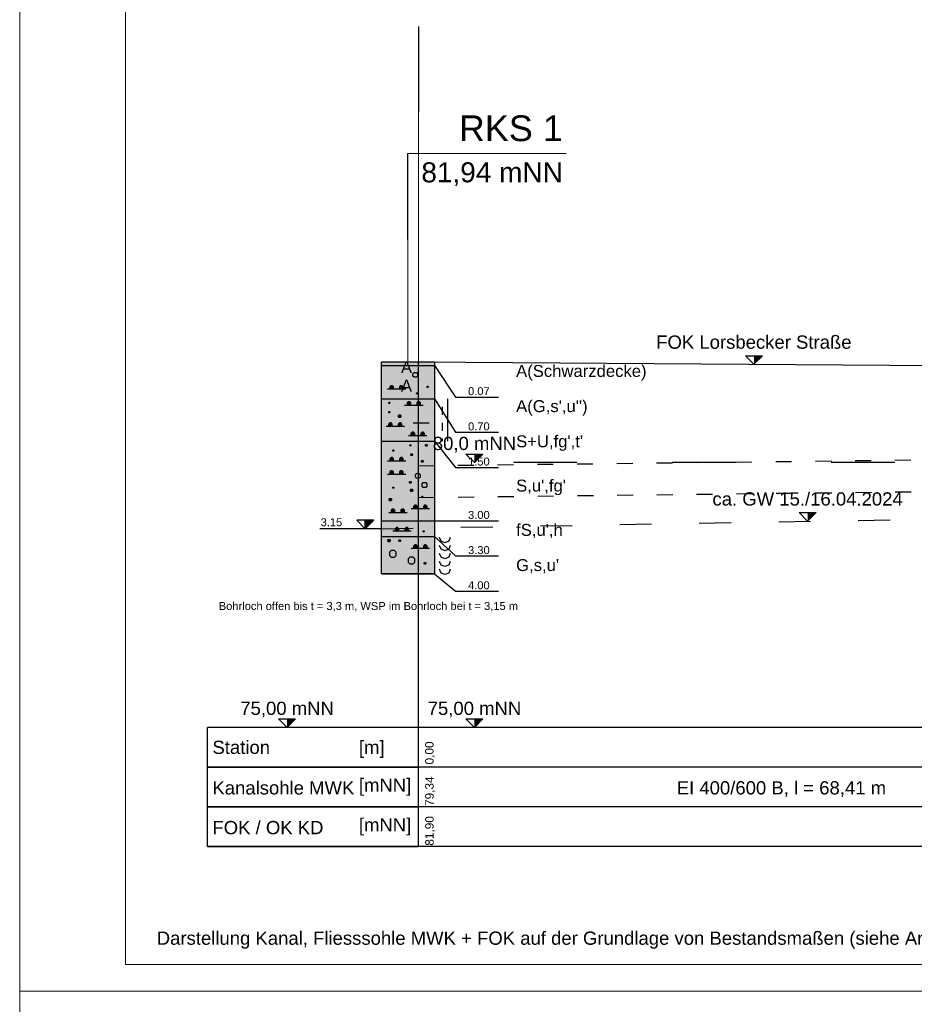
# Model space of a CAD drawing. Header units: millimetres. Extents: x 2530.5 to 2627.5, y 2295.3 to 2354.7.
# Tile 5 of 14: x 2530.5 to 2547.4, y 2324.7 to 2343.3. Entities that reach past the tile are written whole.
import ezdxf
from ezdxf.enums import TextEntityAlignment as Align

# ---------------------------------------------------------------- set-up
doc = ezdxf.new("R2010")
doc.units = ezdxf.units.MM
for name, pattern in [('ACAD_ISO03W100', [30, 12, -18]), ('ACAD_ISO04W100', [30, 24, -3, 0, -3]), ('DURCHGEZOGEN', [0]), ('JIS_02_2.0', [3, 2, -1]), ('VONLAYER', [0])]:
    doc.linetypes.add(name, pattern=pattern)
for name, color, linetype, lineweight in [('Erkundungen', 7, 'Continuous', 15), ('GEL-NDE', 7, 'Continuous', 30), ('Legende', 7, 'Continuous', 15)]:
    doc.layers.add(name, color=color, linetype=linetype, lineweight=lineweight)
for name, color, linetype in [('GGUFUELLUNG', 7, 'DURCHGEZOGEN'), ('GGULINIE', 7, 'DURCHGEZOGEN'), ('GGUTEXT', 7, 'DURCHGEZOGEN'), ('MW-KANAL-BESTAND_Längsschnitt_1', 213, 'Continuous'), ('MW-KANAL-PLANUNG_Längsschnitt_0', 6, 'JIS_02_2.0'), ('P_LS_Textblock_TXT1', 7, 'ACAD_ISO04W100'), ('rahmen', 7, 'Continuous'), ('WEISSERHINTERGRUND', 254, 'DURCHGEZOGEN')]:
    doc.layers.add(name, color=color, linetype=linetype)
doc.layers.add('Hilfe', color=4, linetype='Continuous', lineweight=9, plot=False)
doc.styles.add('ARIAL', font='arial.ttf')
doc.styles.get("Standard").update_dxf_attribs({"font": 'arial.ttf'})
doc.styles.add('Stil2', font='arial.ttf')

msp = doc.modelspace()

# ---------------------------------------------------------------- linework, layer by layer
at = {"linetype": 'VONLAYER'}
for p, q in [((2538.014, 2343.163), (2538.014, 2341.543)), ((2537.814, 2339.141), (2537.814, 2340.762))]:
    msp.add_line(p, q, dxfattribs=at)
at = {"layer": 'Erkundungen', "linetype": 'Continuous', "ltscale": 15}
msp.add_line((2540.799, 2340.762), (2537.814, 2340.762), dxfattribs=at)
at = {"layer": 'Erkundungen', "linetype": 'Continuous', "lineweight": 30, "ltscale": 15}
msp.add_line((2538.014, 2336.831), (2551.696, 2336.731), dxfattribs=at)
at = {"layer": 'GEL-NDE', "linetype": 'ACAD_ISO03W100', "ltscale": 0.05}
for p, q in [((2544.344, 2336.785), (2544.184, 2336.945)), ((2544.184, 2336.945), (2544.504, 2336.945)), ((2544.504, 2336.945), (2544.344, 2336.785))]:
    msp.add_line(p, q, dxfattribs=at)
at = {"layer": 'GEL-NDE', "color": 6, "linetype": 'ACAD_ISO03W100', "ltscale": 0.025}
for p, q in [((2538.007, 2334.871), (2551.689, 2335.031)), ((2538.014, 2334.271), (2551.696, 2334.431))]:
    msp.add_line(p, q, dxfattribs=at)
at = {"layer": 'GEL-NDE', "color": 5, "linetype": 'ACAD_ISO03W100', "ltscale": 0.05}
for p, q in [((2537.315, 2333.682), (2577.41, 2334.382)), ((2545.358, 2333.825), (2545.198, 2333.985)), ((2545.198, 2333.985), (2545.518, 2333.985)), ((2545.518, 2333.985), (2545.358, 2333.825))]:
    msp.add_line(p, q, dxfattribs=at)
at = {"layer": 'GEL-NDE', "linetype": 'ACAD_ISO03W100', "ltscale": 0.05}
msp.add_solid([(2544.344, 2336.785), (2544.344, 2336.945), (2544.504, 2336.945)], dxfattribs=at)
at = {"layer": 'GEL-NDE', "color": 5, "linetype": 'ACAD_ISO03W100', "ltscale": 0.05}
msp.add_solid([(2545.358, 2333.825), (2545.358, 2333.985), (2545.518, 2333.985)], dxfattribs=at)
at = {"layer": 'GGUFUELLUNG', "color": 53}
msp.add_solid([(2537.315, 2336.132), (2537.315, 2335.332), (2538.314, 2336.132), (2538.314, 2335.332)], dxfattribs=at)
at = {"layer": 'GGUFUELLUNG', "color": 30}
for points in [[(2537.315, 2335.332), (2537.315, 2333.832), (2538.314, 2335.332), (2538.314, 2333.832)], [(2537.315, 2333.832), (2537.315, 2333.532), (2538.314, 2333.832), (2538.314, 2333.532)]]:
    msp.add_solid(points, dxfattribs=at)
at = {"layer": 'GGUFUELLUNG', "color": 51}
msp.add_solid([(2537.315, 2333.532), (2537.315, 2332.831), (2538.314, 2333.532), (2538.314, 2332.831)], dxfattribs=at)
at = {"layer": 'GGULINIE', "linetype": 'DURCHGEZOGEN'}
for points in [[(2537.315, 2336.831), (2538.314, 2336.831)], [(2537.315, 2332.831), (2537.315, 2336.831)], [(2538.314, 2336.831), (2538.314, 2332.831)], [(2537.315, 2336.762), (2538.314, 2336.762)], [(2537.906, 2336.608), (2537.929, 2336.631)], [(2537.929, 2336.631), (2537.974, 2336.631)], [(2537.974, 2336.631), (2537.997, 2336.608)], [(2538.314, 2336.762), (2538.713, 2336.167)], [(2537.906, 2336.608), (2537.906, 2336.608)], [(2537.906, 2336.562), (2537.906, 2336.608)], [(2537.929, 2336.54), (2537.906, 2336.562)], [(2537.974, 2336.54), (2537.929, 2336.54)], [(2537.997, 2336.562), (2537.974, 2336.54)], [(2537.997, 2336.608), (2537.997, 2336.562)], [(2537.404, 2336.313), (2537.404, 2336.313)], [(2537.774, 2336.313), (2537.427, 2336.313)], [(2537.498, 2336.381), (2537.473, 2336.358)], [(2537.473, 2336.358), (2537.473, 2336.336)], [(2537.543, 2336.358), (2537.473, 2336.358)], [(2537.473, 2336.336), (2537.498, 2336.313)], [(2537.543, 2336.336), (2537.473, 2336.336)], [(2537.521, 2336.381), (2537.498, 2336.381)], [(2537.498, 2336.313), (2537.498, 2336.381)], [(2537.498, 2336.313), (2537.498, 2336.313)], [(2537.498, 2336.313), (2537.498, 2336.313)], [(2537.543, 2336.358), (2537.521, 2336.381)], [(2537.521, 2336.313), (2537.521, 2336.381)], [(2537.521, 2336.313), (2537.543, 2336.336)], [(2537.543, 2336.336), (2537.543, 2336.358)], [(2537.681, 2336.381), (2537.658, 2336.358)], [(2537.658, 2336.358), (2537.658, 2336.336)], [(2537.727, 2336.358), (2537.658, 2336.358)], [(2537.658, 2336.336), (2537.681, 2336.313)], [(2537.727, 2336.336), (2537.658, 2336.336)], [(2537.704, 2336.381), (2537.681, 2336.381)], [(2537.681, 2336.313), (2537.681, 2336.381)], [(2537.727, 2336.358), (2537.704, 2336.381)], [(2537.704, 2336.313), (2537.704, 2336.381)], [(2537.704, 2336.313), (2537.727, 2336.336)], [(2537.727, 2336.336), (2537.727, 2336.358)], [(2537.75, 2336.313), (2537.75, 2336.313)], [(2538.176, 2336.367), (2538.18, 2336.371)], [(2538.176, 2336.367), (2538.176, 2336.367)], [(2538.176, 2336.354), (2538.176, 2336.367)], [(2538.197, 2336.354), (2538.176, 2336.367)], [(2538.176, 2336.354), (2538.197, 2336.367)], [(2538.197, 2336.367), (2538.176, 2336.367)], [(2538.197, 2336.361), (2538.176, 2336.361)], [(2538.18, 2336.35), (2538.176, 2336.354)], [(2538.197, 2336.354), (2538.176, 2336.354)], [(2538.18, 2336.371), (2538.191, 2336.371)], [(2538.191, 2336.35), (2538.18, 2336.371)], [(2538.18, 2336.35), (2538.191, 2336.371)], [(2538.18, 2336.35), (2538.18, 2336.371)], [(2538.191, 2336.35), (2538.18, 2336.35)], [(2538.187, 2336.35), (2538.187, 2336.371)], [(2538.191, 2336.371), (2538.197, 2336.367)], [(2538.191, 2336.35), (2538.191, 2336.371)], [(2538.197, 2336.354), (2538.191, 2336.35)], [(2538.197, 2336.367), (2538.197, 2336.354)], [(2537.315, 2336.132), (2538.314, 2336.132)], [(2537.822, 2336.077), (2537.797, 2336.055)], [(2537.845, 2336.077), (2537.822, 2336.077)], [(2537.822, 2336.009), (2537.822, 2336.077)], [(2537.868, 2336.055), (2537.845, 2336.077)], [(2537.845, 2336.009), (2537.845, 2336.077)], [(2537.976, 2336.242), (2537.981, 2336.246)], [(2537.976, 2336.242), (2537.976, 2336.242)], [(2537.976, 2336.229), (2537.976, 2336.242)], [(2537.997, 2336.229), (2537.976, 2336.242)], [(2537.976, 2336.229), (2537.997, 2336.242)], [(2537.997, 2336.242), (2537.976, 2336.242)], [(2537.997, 2336.236), (2537.976, 2336.236)], [(2537.981, 2336.225), (2537.976, 2336.229)], [(2537.997, 2336.229), (2537.976, 2336.229)], [(2537.981, 2336.246), (2537.991, 2336.246)], [(2537.991, 2336.225), (2537.981, 2336.246)], [(2537.981, 2336.225), (2537.991, 2336.246)], [(2537.981, 2336.225), (2537.981, 2336.246)], [(2537.991, 2336.225), (2537.981, 2336.225)], [(2538.006, 2336.077), (2537.983, 2336.055)], [(2537.987, 2336.225), (2537.987, 2336.246)], [(2537.991, 2336.246), (2537.997, 2336.242)], [(2537.991, 2336.225), (2537.991, 2336.246)], [(2537.997, 2336.229), (2537.991, 2336.225)], [(2537.997, 2336.242), (2537.997, 2336.229)], [(2538.028, 2336.077), (2538.006, 2336.077)], [(2538.006, 2336.009), (2538.006, 2336.077)], [(2538.051, 2336.055), (2538.028, 2336.077)], [(2538.028, 2336.009), (2538.028, 2336.077)], [(2538.314, 2336.132), (2538.713, 2335.503)], [(2538.563, 2336.132), (2538.563, 2335.332)], [(2538.713, 2336.167), (2539.525, 2336.167)], [(2537.452, 2336.063), (2537.456, 2336.067)], [(2537.452, 2336.063), (2537.452, 2336.063)], [(2537.452, 2336.05), (2537.452, 2336.063)], [(2537.473, 2336.05), (2537.452, 2336.063)], [(2537.452, 2336.05), (2537.473, 2336.063)], [(2537.473, 2336.063), (2537.452, 2336.063)], [(2537.473, 2336.057), (2537.452, 2336.057)], [(2537.456, 2336.046), (2537.452, 2336.05)], [(2537.473, 2336.05), (2537.452, 2336.05)], [(2537.452, 2335.888), (2537.456, 2335.892)], [(2537.452, 2335.888), (2537.452, 2335.888)], [(2537.452, 2335.876), (2537.452, 2335.888)], [(2537.473, 2335.876), (2537.452, 2335.888)], [(2537.452, 2335.876), (2537.473, 2335.888)], [(2537.473, 2335.888), (2537.452, 2335.888)], [(2537.456, 2336.067), (2537.466, 2336.067)], [(2537.466, 2336.046), (2537.456, 2336.067)], [(2537.456, 2336.046), (2537.466, 2336.067)], [(2537.456, 2336.046), (2537.456, 2336.067)], [(2537.466, 2336.046), (2537.456, 2336.046)], [(2537.456, 2335.892), (2537.466, 2335.892)], [(2537.466, 2335.871), (2537.456, 2335.892)], [(2537.456, 2335.871), (2537.466, 2335.892)], [(2537.456, 2335.871), (2537.456, 2335.892)], [(2537.462, 2336.046), (2537.462, 2336.067)], [(2537.462, 2335.871), (2537.462, 2335.892)], [(2537.466, 2336.067), (2537.473, 2336.063)], [(2537.466, 2336.046), (2537.466, 2336.067)], [(2537.473, 2336.05), (2537.466, 2336.046)], [(2537.466, 2335.892), (2537.473, 2335.888)], [(2537.466, 2335.871), (2537.466, 2335.892)], [(2537.473, 2336.063), (2537.473, 2336.05)], [(2537.473, 2335.888), (2537.473, 2335.876)], [(2537.729, 2336.009), (2537.729, 2336.009)], [(2538.099, 2336.009), (2537.752, 2336.009)], [(2537.797, 2336.055), (2537.797, 2336.032)], [(2537.868, 2336.055), (2537.797, 2336.055)], [(2537.797, 2336.032), (2537.822, 2336.009)], [(2537.868, 2336.032), (2537.797, 2336.032)], [(2537.822, 2336.009), (2537.822, 2336.009)], [(2537.822, 2336.009), (2537.822, 2336.009)], [(2537.845, 2336.009), (2537.868, 2336.032)], [(2537.868, 2336.032), (2537.868, 2336.055)], [(2537.983, 2336.055), (2537.983, 2336.032)], [(2538.051, 2336.055), (2537.983, 2336.055)], [(2537.983, 2336.032), (2538.006, 2336.009)], [(2538.051, 2336.032), (2537.983, 2336.032)], [(2538.028, 2336.009), (2538.051, 2336.032)], [(2538.051, 2336.032), (2538.051, 2336.055)], [(2538.074, 2336.009), (2538.074, 2336.009)], [(2538.463, 2335.982), (2538.463, 2335.832)], [(2537.473, 2335.882), (2537.452, 2335.882)], [(2537.456, 2335.871), (2537.452, 2335.876)], [(2537.473, 2335.876), (2537.452, 2335.876)], [(2537.466, 2335.871), (2537.456, 2335.871)], [(2537.473, 2335.876), (2537.466, 2335.871)], [(2537.635, 2335.819), (2537.645, 2335.83)], [(2537.635, 2335.819), (2537.635, 2335.819)], [(2537.635, 2335.794), (2537.635, 2335.819)], [(2537.681, 2335.794), (2537.635, 2335.819)], [(2537.635, 2335.794), (2537.681, 2335.819)], [(2537.681, 2335.819), (2537.635, 2335.819)], [(2537.681, 2335.807), (2537.635, 2335.807)], [(2537.645, 2335.784), (2537.635, 2335.794)], [(2537.681, 2335.794), (2537.635, 2335.794)], [(2537.645, 2335.83), (2537.668, 2335.83)], [(2537.668, 2335.784), (2537.645, 2335.83)], [(2537.645, 2335.784), (2537.668, 2335.83)], [(2537.645, 2335.784), (2537.645, 2335.83)], [(2537.668, 2335.784), (2537.645, 2335.784)], [(2537.658, 2335.784), (2537.658, 2335.83)], [(2537.668, 2335.83), (2537.681, 2335.819)], [(2537.668, 2335.784), (2537.668, 2335.83)], [(2537.681, 2335.794), (2537.668, 2335.784)], [(2537.681, 2335.819), (2537.681, 2335.794)], [(2537.379, 2335.609), (2537.379, 2335.609)], [(2537.75, 2335.609), (2537.402, 2335.609)], [(2537.473, 2335.678), (2537.448, 2335.655)], [(2537.448, 2335.655), (2537.448, 2335.632)], [(2537.518, 2335.655), (2537.448, 2335.655)], [(2537.448, 2335.632), (2537.473, 2335.609)], [(2537.518, 2335.632), (2537.448, 2335.632)], [(2537.496, 2335.678), (2537.473, 2335.678)], [(2537.473, 2335.609), (2537.473, 2335.678)], [(2537.473, 2335.609), (2537.473, 2335.609)], [(2537.473, 2335.609), (2537.473, 2335.609)], [(2537.518, 2335.655), (2537.496, 2335.678)], [(2537.496, 2335.609), (2537.496, 2335.678)], [(2537.496, 2335.609), (2537.518, 2335.632)], [(2537.518, 2335.632), (2537.518, 2335.655)], [(2537.656, 2335.678), (2537.633, 2335.655)], [(2537.633, 2335.655), (2537.633, 2335.632)], [(2537.702, 2335.655), (2537.633, 2335.655)], [(2537.633, 2335.632), (2537.656, 2335.609)], [(2537.702, 2335.632), (2537.633, 2335.632)], [(2537.679, 2335.678), (2537.656, 2335.678)], [(2537.656, 2335.609), (2537.656, 2335.678)], [(2537.702, 2335.655), (2537.679, 2335.678)], [(2537.679, 2335.609), (2537.679, 2335.678)], [(2537.679, 2335.609), (2537.702, 2335.632)], [(2537.702, 2335.632), (2537.702, 2335.655)], [(2537.725, 2335.609), (2537.725, 2335.609)], [(2537.914, 2335.682), (2538.214, 2335.682)], [(2538.463, 2335.682), (2538.463, 2335.532)], [(2537.315, 2335.332), (2538.314, 2335.332)], [(2537.804, 2335.434), (2537.804, 2335.434)], [(2538.174, 2335.434), (2537.827, 2335.434)], [(2537.897, 2335.503), (2537.872, 2335.48)], [(2537.872, 2335.48), (2537.872, 2335.457)], [(2537.943, 2335.48), (2537.872, 2335.48)], [(2537.872, 2335.457), (2537.897, 2335.434)], [(2537.943, 2335.457), (2537.872, 2335.457)], [(2537.92, 2335.503), (2537.897, 2335.503)], [(2537.897, 2335.434), (2537.897, 2335.503)], [(2537.897, 2335.434), (2537.897, 2335.434)], [(2537.897, 2335.434), (2537.897, 2335.434)], [(2537.943, 2335.48), (2537.92, 2335.503)], [(2537.92, 2335.434), (2537.92, 2335.503)], [(2537.92, 2335.434), (2537.943, 2335.457)], [(2537.943, 2335.457), (2537.943, 2335.48)], [(2538.08, 2335.503), (2538.058, 2335.48)], [(2538.058, 2335.48), (2538.058, 2335.457)], [(2538.126, 2335.48), (2538.058, 2335.48)], [(2538.058, 2335.457), (2538.08, 2335.434)], [(2538.126, 2335.457), (2538.058, 2335.457)], [(2538.103, 2335.503), (2538.08, 2335.503)], [(2538.08, 2335.434), (2538.08, 2335.503)], [(2538.126, 2335.48), (2538.103, 2335.503)], [(2538.103, 2335.434), (2538.103, 2335.503)], [(2538.103, 2335.434), (2538.126, 2335.457)], [(2538.126, 2335.457), (2538.126, 2335.48)], [(2538.149, 2335.434), (2538.149, 2335.434)], [(2538.314, 2335.332), (2538.713, 2334.839)], [(2538.463, 2335.382), (2538.463, 2335.332)], [(2538.713, 2335.503), (2539.525, 2335.503)], [(2537.527, 2335.162), (2537.531, 2335.166)], [(2537.527, 2335.162), (2537.527, 2335.162)], [(2537.527, 2335.149), (2537.527, 2335.162)], [(2537.548, 2335.149), (2537.527, 2335.162)], [(2537.527, 2335.149), (2537.548, 2335.162)], [(2537.548, 2335.162), (2537.527, 2335.162)], [(2537.548, 2335.155), (2537.527, 2335.155)], [(2537.531, 2335.145), (2537.527, 2335.149)], [(2537.548, 2335.149), (2537.527, 2335.149)], [(2537.531, 2335.166), (2537.541, 2335.166)], [(2537.541, 2335.145), (2537.531, 2335.166)], [(2537.531, 2335.145), (2537.541, 2335.166)], [(2537.531, 2335.145), (2537.531, 2335.166)], [(2537.541, 2335.145), (2537.531, 2335.145)], [(2537.537, 2335.145), (2537.537, 2335.166)], [(2537.541, 2335.166), (2537.548, 2335.162)], [(2537.541, 2335.145), (2537.541, 2335.166)], [(2537.548, 2335.149), (2537.541, 2335.145)], [(2537.548, 2335.162), (2537.548, 2335.149)], [(2537.852, 2335.262), (2537.856, 2335.266)], [(2537.852, 2335.262), (2537.852, 2335.262)], [(2537.852, 2335.249), (2537.852, 2335.262)], [(2537.872, 2335.249), (2537.852, 2335.262)], [(2537.852, 2335.249), (2537.872, 2335.262)], [(2537.872, 2335.262), (2537.852, 2335.262)], [(2537.872, 2335.255), (2537.852, 2335.255)], [(2537.856, 2335.245), (2537.852, 2335.249)], [(2537.872, 2335.249), (2537.852, 2335.249)], [(2537.856, 2335.266), (2537.866, 2335.266)], [(2537.866, 2335.245), (2537.856, 2335.266)], [(2537.856, 2335.245), (2537.866, 2335.266)], [(2537.856, 2335.245), (2537.856, 2335.266)], [(2537.866, 2335.245), (2537.856, 2335.245)], [(2537.862, 2335.245), (2537.862, 2335.266)], [(2537.866, 2335.266), (2537.872, 2335.262)], [(2537.866, 2335.245), (2537.866, 2335.266)], [(2537.872, 2335.249), (2537.866, 2335.245)], [(2537.872, 2335.262), (2537.872, 2335.249)], [(2538.143, 2335.264), (2538.151, 2335.272)], [(2538.143, 2335.264), (2538.143, 2335.264)], [(2538.143, 2335.247), (2538.143, 2335.264)], [(2538.176, 2335.247), (2538.143, 2335.264)], [(2538.143, 2335.247), (2538.176, 2335.264)], [(2538.176, 2335.264), (2538.143, 2335.264)], [(2538.176, 2335.255), (2538.143, 2335.255)], [(2538.151, 2335.239), (2538.143, 2335.247)], [(2538.176, 2335.247), (2538.143, 2335.247)], [(2538.151, 2335.272), (2538.168, 2335.272)], [(2538.168, 2335.239), (2538.151, 2335.272)], [(2538.151, 2335.239), (2538.168, 2335.272)], [(2538.151, 2335.239), (2538.151, 2335.272)], [(2538.168, 2335.239), (2538.151, 2335.239)], [(2538.16, 2335.239), (2538.16, 2335.272)], [(2538.168, 2335.272), (2538.176, 2335.264)], [(2538.168, 2335.239), (2538.168, 2335.272)], [(2538.176, 2335.247), (2538.168, 2335.239)], [(2538.176, 2335.264), (2538.176, 2335.247)], [(2537.404, 2334.958), (2537.404, 2334.958)], [(2537.774, 2334.958), (2537.427, 2334.958)], [(2537.498, 2335.026), (2537.473, 2335.004)], [(2537.473, 2335.004), (2537.473, 2334.981)], [(2537.543, 2335.004), (2537.473, 2335.004)], [(2537.473, 2334.981), (2537.498, 2334.958)], [(2537.543, 2334.981), (2537.473, 2334.981)], [(2537.521, 2335.026), (2537.498, 2335.026)], [(2537.498, 2334.958), (2537.498, 2335.026)], [(2537.498, 2334.958), (2537.498, 2334.958)], [(2537.498, 2334.958), (2537.498, 2334.958)], [(2537.543, 2335.004), (2537.521, 2335.026)], [(2537.521, 2334.958), (2537.521, 2335.026)], [(2537.521, 2334.958), (2537.543, 2334.981)], [(2537.543, 2334.981), (2537.543, 2335.004)], [(2537.681, 2335.026), (2537.658, 2335.004)], [(2537.658, 2335.004), (2537.658, 2334.981)], [(2537.727, 2335.004), (2537.658, 2335.004)], [(2537.658, 2334.981), (2537.681, 2334.958)], [(2537.727, 2334.981), (2537.658, 2334.981)], [(2537.704, 2335.026), (2537.681, 2335.026)], [(2537.681, 2334.958), (2537.681, 2335.026)], [(2537.727, 2335.004), (2537.704, 2335.026)], [(2537.704, 2334.958), (2537.704, 2335.026)], [(2537.704, 2334.958), (2537.727, 2334.981)], [(2537.727, 2334.981), (2537.727, 2335.004)], [(2537.75, 2334.958), (2537.75, 2334.958)], [(2537.868, 2335.089), (2537.876, 2335.097)], [(2537.868, 2335.089), (2537.868, 2335.089)], [(2537.868, 2335.072), (2537.868, 2335.089)], [(2537.901, 2335.072), (2537.868, 2335.089)], [(2537.868, 2335.072), (2537.901, 2335.089)], [(2537.901, 2335.089), (2537.868, 2335.089)], [(2537.901, 2335.081), (2537.868, 2335.081)], [(2537.876, 2335.064), (2537.868, 2335.072)], [(2537.901, 2335.072), (2537.868, 2335.072)], [(2537.876, 2335.097), (2537.893, 2335.097)], [(2537.893, 2335.064), (2537.876, 2335.097)], [(2537.876, 2335.064), (2537.893, 2335.097)], [(2537.876, 2335.064), (2537.876, 2335.097)], [(2537.893, 2335.064), (2537.876, 2335.064)], [(2537.885, 2335.064), (2537.885, 2335.097)], [(2537.893, 2335.097), (2537.901, 2335.089)], [(2537.893, 2335.064), (2537.893, 2335.097)], [(2537.901, 2335.072), (2537.893, 2335.064)], [(2537.901, 2335.089), (2537.901, 2335.072)], [(2538.068, 2334.964), (2538.076, 2334.972)], [(2538.068, 2334.964), (2538.068, 2334.964)], [(2538.068, 2334.947), (2538.068, 2334.964)], [(2538.101, 2334.947), (2538.068, 2334.964)], [(2538.068, 2334.947), (2538.101, 2334.964)], [(2538.101, 2334.964), (2538.068, 2334.964)], [(2538.101, 2334.956), (2538.068, 2334.956)], [(2538.076, 2334.972), (2538.093, 2334.972)], [(2538.093, 2334.939), (2538.076, 2334.972)], [(2538.076, 2334.939), (2538.093, 2334.972)], [(2538.076, 2334.939), (2538.076, 2334.972)], [(2538.085, 2334.939), (2538.085, 2334.972)], [(2538.093, 2334.972), (2538.101, 2334.964)], [(2538.093, 2334.939), (2538.093, 2334.972)], [(2538.101, 2334.964), (2538.101, 2334.947)], [(2537.498, 2334.777), (2537.473, 2334.754)], [(2537.521, 2334.777), (2537.498, 2334.777)], [(2537.498, 2334.708), (2537.498, 2334.777)], [(2537.543, 2334.754), (2537.521, 2334.777)], [(2537.521, 2334.708), (2537.521, 2334.777)], [(2537.681, 2334.777), (2537.658, 2334.754)], [(2537.704, 2334.777), (2537.681, 2334.777)], [(2537.681, 2334.708), (2537.681, 2334.777)], [(2537.727, 2334.754), (2537.704, 2334.777)], [(2537.704, 2334.708), (2537.704, 2334.777)], [(2538.076, 2334.939), (2538.068, 2334.947)], [(2538.101, 2334.947), (2538.068, 2334.947)], [(2538.093, 2334.939), (2538.076, 2334.939)], [(2538.101, 2334.947), (2538.093, 2334.939)], [(2538.713, 2334.839), (2539.525, 2334.839)], [(2537.404, 2334.708), (2537.404, 2334.708)], [(2537.774, 2334.708), (2537.427, 2334.708)], [(2537.473, 2334.754), (2537.473, 2334.731)], [(2537.543, 2334.754), (2537.473, 2334.754)], [(2537.473, 2334.731), (2537.498, 2334.708)], [(2537.543, 2334.731), (2537.473, 2334.731)], [(2537.498, 2334.708), (2537.498, 2334.708)], [(2537.498, 2334.708), (2537.498, 2334.708)], [(2537.521, 2334.708), (2537.543, 2334.731)], [(2537.543, 2334.731), (2537.543, 2334.754)], [(2537.658, 2334.754), (2537.658, 2334.731)], [(2537.727, 2334.754), (2537.658, 2334.754)], [(2537.658, 2334.731), (2537.681, 2334.708)], [(2537.727, 2334.731), (2537.658, 2334.731)], [(2537.704, 2334.708), (2537.727, 2334.731)], [(2537.727, 2334.731), (2537.727, 2334.754)], [(2537.75, 2334.708), (2537.75, 2334.708)], [(2537.956, 2334.704), (2537.978, 2334.727)], [(2537.956, 2334.704), (2537.956, 2334.704)], [(2537.956, 2334.658), (2537.956, 2334.704)], [(2537.978, 2334.635), (2537.956, 2334.658)], [(2537.978, 2334.727), (2538.024, 2334.727)], [(2538.024, 2334.635), (2537.978, 2334.635)], [(2538.024, 2334.727), (2538.047, 2334.704)], [(2538.047, 2334.658), (2538.024, 2334.635)], [(2538.047, 2334.704), (2538.047, 2334.658)], [(2537.527, 2334.462), (2537.531, 2334.467)], [(2537.527, 2334.462), (2537.527, 2334.462)], [(2537.527, 2334.45), (2537.527, 2334.462)], [(2537.548, 2334.45), (2537.527, 2334.462)], [(2537.527, 2334.45), (2537.548, 2334.462)], [(2537.548, 2334.462), (2537.527, 2334.462)], [(2537.548, 2334.456), (2537.527, 2334.456)], [(2537.531, 2334.446), (2537.527, 2334.45)], [(2537.548, 2334.45), (2537.527, 2334.45)], [(2537.531, 2334.467), (2537.541, 2334.467)], [(2537.541, 2334.446), (2537.531, 2334.467)], [(2537.531, 2334.446), (2537.541, 2334.467)], [(2537.531, 2334.446), (2537.531, 2334.467)], [(2537.541, 2334.446), (2537.531, 2334.446)], [(2537.537, 2334.446), (2537.537, 2334.467)], [(2537.541, 2334.467), (2537.548, 2334.462)], [(2537.541, 2334.446), (2537.541, 2334.467)], [(2537.548, 2334.45), (2537.541, 2334.446)], [(2537.548, 2334.462), (2537.548, 2334.45)], [(2537.843, 2334.564), (2537.852, 2334.573)], [(2537.843, 2334.564), (2537.843, 2334.564)], [(2537.843, 2334.548), (2537.843, 2334.564)], [(2537.876, 2334.548), (2537.843, 2334.564)], [(2537.843, 2334.548), (2537.876, 2334.564)], [(2537.876, 2334.564), (2537.843, 2334.564)], [(2537.876, 2334.556), (2537.843, 2334.556)], [(2537.852, 2334.539), (2537.843, 2334.548)], [(2537.876, 2334.548), (2537.843, 2334.548)], [(2537.852, 2334.573), (2537.868, 2334.573)], [(2537.868, 2334.539), (2537.852, 2334.573)], [(2537.852, 2334.539), (2537.868, 2334.573)], [(2537.852, 2334.539), (2537.852, 2334.573)], [(2537.868, 2334.539), (2537.852, 2334.539)], [(2537.86, 2334.539), (2537.86, 2334.573)], [(2537.862, 2334.419), (2537.872, 2334.429)], [(2537.862, 2334.419), (2537.862, 2334.419)], [(2537.862, 2334.394), (2537.862, 2334.419)], [(2537.908, 2334.394), (2537.862, 2334.419)], [(2537.862, 2334.394), (2537.908, 2334.419)], [(2537.908, 2334.419), (2537.862, 2334.419)], [(2537.908, 2334.406), (2537.862, 2334.406)], [(2537.868, 2334.573), (2537.876, 2334.564)], [(2537.868, 2334.539), (2537.868, 2334.573)], [(2537.876, 2334.548), (2537.868, 2334.539)], [(2537.872, 2334.429), (2537.895, 2334.429)], [(2537.895, 2334.383), (2537.872, 2334.429)], [(2537.872, 2334.383), (2537.895, 2334.429)], [(2537.872, 2334.383), (2537.872, 2334.429)], [(2537.876, 2334.564), (2537.876, 2334.548)], [(2537.885, 2334.383), (2537.885, 2334.429)], [(2537.895, 2334.429), (2537.908, 2334.419)], [(2537.895, 2334.383), (2537.895, 2334.429)], [(2537.908, 2334.419), (2537.908, 2334.394)], [(2538.08, 2334.529), (2538.103, 2334.552)], [(2538.08, 2334.529), (2538.08, 2334.529)], [(2538.08, 2334.483), (2538.08, 2334.529)], [(2538.103, 2334.46), (2538.08, 2334.483)], [(2538.103, 2334.552), (2538.149, 2334.552)], [(2538.149, 2334.46), (2538.103, 2334.46)], [(2538.149, 2334.552), (2538.172, 2334.529)], [(2538.172, 2334.483), (2538.149, 2334.46)], [(2538.172, 2334.529), (2538.172, 2334.483)], [(2537.46, 2334.244), (2537.471, 2334.254)], [(2537.46, 2334.244), (2537.46, 2334.244)], [(2537.46, 2334.219), (2537.46, 2334.244)], [(2537.506, 2334.219), (2537.46, 2334.244)], [(2537.46, 2334.219), (2537.506, 2334.244)], [(2537.506, 2334.244), (2537.46, 2334.244)], [(2537.506, 2334.231), (2537.46, 2334.231)], [(2537.471, 2334.208), (2537.46, 2334.219)], [(2537.506, 2334.219), (2537.46, 2334.219)], [(2537.471, 2334.254), (2537.494, 2334.254)], [(2537.494, 2334.208), (2537.471, 2334.254)], [(2537.471, 2334.208), (2537.494, 2334.254)], [(2537.471, 2334.208), (2537.471, 2334.254)], [(2537.483, 2334.208), (2537.483, 2334.254)], [(2537.494, 2334.254), (2537.506, 2334.244)], [(2537.494, 2334.208), (2537.494, 2334.254)], [(2537.506, 2334.219), (2537.494, 2334.208)], [(2537.506, 2334.244), (2537.506, 2334.219)], [(2537.872, 2334.383), (2537.862, 2334.394)], [(2537.908, 2334.394), (2537.862, 2334.394)], [(2537.895, 2334.383), (2537.872, 2334.383)], [(2537.908, 2334.394), (2537.895, 2334.383)], [(2538.076, 2334.288), (2538.08, 2334.292)], [(2538.076, 2334.288), (2538.076, 2334.288)], [(2538.076, 2334.275), (2538.076, 2334.288)], [(2538.097, 2334.275), (2538.076, 2334.288)], [(2538.076, 2334.275), (2538.097, 2334.288)], [(2538.097, 2334.288), (2538.076, 2334.288)], [(2538.097, 2334.281), (2538.076, 2334.281)], [(2538.08, 2334.271), (2538.076, 2334.275)], [(2538.097, 2334.275), (2538.076, 2334.275)], [(2538.08, 2334.292), (2538.091, 2334.292)], [(2538.091, 2334.271), (2538.08, 2334.292)], [(2538.08, 2334.271), (2538.091, 2334.292)], [(2538.08, 2334.271), (2538.08, 2334.292)], [(2538.091, 2334.271), (2538.08, 2334.271)], [(2538.087, 2334.271), (2538.087, 2334.292)], [(2538.091, 2334.292), (2538.097, 2334.288)], [(2538.091, 2334.271), (2538.091, 2334.292)], [(2538.097, 2334.275), (2538.091, 2334.271)], [(2538.097, 2334.288), (2538.097, 2334.275)], [(2537.494, 2334.208), (2537.471, 2334.208)], [(2537.523, 2334.052), (2537.498, 2334.029)], [(2537.498, 2334.029), (2537.498, 2334.007)], [(2537.568, 2334.029), (2537.498, 2334.029)], [(2537.546, 2334.052), (2537.523, 2334.052)], [(2537.523, 2333.984), (2537.523, 2334.052)], [(2537.568, 2334.029), (2537.546, 2334.052)], [(2537.546, 2333.984), (2537.546, 2334.052)], [(2537.568, 2334.007), (2537.568, 2334.029)], [(2537.706, 2334.052), (2537.683, 2334.029)], [(2537.683, 2334.029), (2537.683, 2334.007)], [(2537.752, 2334.029), (2537.683, 2334.029)], [(2537.729, 2334.052), (2537.706, 2334.052)], [(2537.706, 2333.984), (2537.706, 2334.052)], [(2537.752, 2334.029), (2537.729, 2334.052)], [(2537.729, 2333.984), (2537.729, 2334.052)], [(2537.752, 2334.007), (2537.752, 2334.029)], [(2537.854, 2334.059), (2537.854, 2334.059)], [(2538.224, 2334.059), (2537.876, 2334.059)], [(2537.947, 2334.127), (2537.922, 2334.104)], [(2537.922, 2334.104), (2537.922, 2334.081)], [(2537.993, 2334.104), (2537.922, 2334.104)], [(2537.922, 2334.081), (2537.947, 2334.059)], [(2537.993, 2334.081), (2537.922, 2334.081)], [(2537.97, 2334.127), (2537.947, 2334.127)], [(2537.947, 2334.059), (2537.947, 2334.127)], [(2537.947, 2334.059), (2537.947, 2334.059)], [(2537.947, 2334.059), (2537.947, 2334.059)], [(2537.993, 2334.104), (2537.97, 2334.127)], [(2537.97, 2334.059), (2537.97, 2334.127)], [(2537.97, 2334.059), (2537.993, 2334.081)], [(2537.993, 2334.081), (2537.993, 2334.104)], [(2538.13, 2334.127), (2538.108, 2334.104)], [(2538.108, 2334.104), (2538.108, 2334.081)], [(2538.176, 2334.104), (2538.108, 2334.104)], [(2538.108, 2334.081), (2538.13, 2334.059)], [(2538.176, 2334.081), (2538.108, 2334.081)], [(2538.153, 2334.127), (2538.13, 2334.127)], [(2538.13, 2334.059), (2538.13, 2334.127)], [(2538.176, 2334.104), (2538.153, 2334.127)], [(2538.153, 2334.059), (2538.153, 2334.127)], [(2538.153, 2334.059), (2538.176, 2334.081)], [(2538.176, 2334.081), (2538.176, 2334.104)], [(2538.199, 2334.059), (2538.199, 2334.059)], [(2537.429, 2333.984), (2537.429, 2333.984)], [(2537.799, 2333.984), (2537.452, 2333.984)], [(2537.498, 2334.007), (2537.523, 2333.984)], [(2537.568, 2334.007), (2537.498, 2334.007)], [(2537.523, 2333.984), (2537.523, 2333.984)], [(2537.523, 2333.984), (2537.523, 2333.984)], [(2537.546, 2333.984), (2537.568, 2334.007)], [(2537.683, 2334.007), (2537.706, 2333.984)], [(2537.752, 2334.007), (2537.683, 2334.007)], [(2537.729, 2333.984), (2537.752, 2334.007)], [(2537.774, 2333.984), (2537.774, 2333.984)], [(2537.315, 2333.832), (2538.314, 2333.832)], [(2537.598, 2333.703), (2537.573, 2333.68)], [(2537.573, 2333.68), (2537.573, 2333.657)], [(2537.643, 2333.68), (2537.573, 2333.68)], [(2537.573, 2333.657), (2537.598, 2333.634)], [(2537.643, 2333.657), (2537.573, 2333.657)], [(2537.62, 2333.703), (2537.598, 2333.703)], [(2537.598, 2333.634), (2537.598, 2333.703)], [(2537.643, 2333.68), (2537.62, 2333.703)], [(2537.62, 2333.634), (2537.62, 2333.703)], [(2537.62, 2333.634), (2537.643, 2333.657)], [(2537.643, 2333.657), (2537.643, 2333.68)], [(2537.781, 2333.703), (2537.758, 2333.68)], [(2537.758, 2333.68), (2537.758, 2333.657)], [(2537.827, 2333.68), (2537.758, 2333.68)], [(2537.758, 2333.657), (2537.781, 2333.634)], [(2537.827, 2333.657), (2537.758, 2333.657)], [(2537.804, 2333.703), (2537.781, 2333.703)], [(2537.781, 2333.634), (2537.781, 2333.703)], [(2537.827, 2333.68), (2537.804, 2333.703)], [(2537.804, 2333.634), (2537.804, 2333.703)], [(2537.804, 2333.634), (2537.827, 2333.657)], [(2537.827, 2333.657), (2537.827, 2333.68)], [(2538.314, 2333.832), (2538.713, 2333.832)], [(2538.713, 2333.832), (2539.525, 2333.832)], [(2537.315, 2333.532), (2538.314, 2333.532)], [(2537.435, 2333.47), (2537.446, 2333.48)], [(2537.435, 2333.47), (2537.435, 2333.47)], [(2537.435, 2333.445), (2537.435, 2333.47)], [(2537.481, 2333.445), (2537.435, 2333.47)], [(2537.435, 2333.445), (2537.481, 2333.47)], [(2537.481, 2333.47), (2537.435, 2333.47)], [(2537.446, 2333.48), (2537.469, 2333.48)], [(2537.469, 2333.434), (2537.446, 2333.48)], [(2537.446, 2333.434), (2537.469, 2333.48)], [(2537.446, 2333.434), (2537.446, 2333.48)], [(2537.458, 2333.434), (2537.458, 2333.48)], [(2537.469, 2333.48), (2537.481, 2333.47)], [(2537.469, 2333.434), (2537.469, 2333.48)], [(2537.481, 2333.47), (2537.481, 2333.445)], [(2537.504, 2333.634), (2537.504, 2333.634)], [(2537.874, 2333.634), (2537.527, 2333.634)], [(2537.598, 2333.634), (2537.598, 2333.634)], [(2537.598, 2333.634), (2537.598, 2333.634)], [(2537.643, 2333.465), (2537.652, 2333.474)], [(2537.652, 2333.474), (2537.668, 2333.474)], [(2537.668, 2333.44), (2537.652, 2333.474)], [(2537.652, 2333.44), (2537.668, 2333.474)], [(2537.652, 2333.44), (2537.652, 2333.474)], [(2537.66, 2333.44), (2537.66, 2333.474)], [(2537.668, 2333.474), (2537.677, 2333.465)], [(2537.668, 2333.44), (2537.668, 2333.474)], [(2537.849, 2333.634), (2537.849, 2333.634)], [(2538.101, 2333.638), (2538.105, 2333.642)], [(2538.101, 2333.638), (2538.101, 2333.638)], [(2538.101, 2333.626), (2538.101, 2333.638)], [(2538.122, 2333.626), (2538.101, 2333.638)], [(2538.101, 2333.626), (2538.122, 2333.638)], [(2538.122, 2333.638), (2538.101, 2333.638)], [(2538.122, 2333.632), (2538.101, 2333.632)], [(2538.105, 2333.621), (2538.101, 2333.626)], [(2538.122, 2333.626), (2538.101, 2333.626)], [(2538.105, 2333.642), (2538.116, 2333.642)], [(2538.116, 2333.621), (2538.105, 2333.642)], [(2538.105, 2333.621), (2538.116, 2333.642)], [(2538.105, 2333.621), (2538.105, 2333.642)], [(2538.116, 2333.621), (2538.105, 2333.621)], [(2538.112, 2333.621), (2538.112, 2333.642)], [(2538.116, 2333.642), (2538.122, 2333.638)], [(2538.116, 2333.621), (2538.116, 2333.642)], [(2538.122, 2333.626), (2538.116, 2333.621)], [(2538.122, 2333.638), (2538.122, 2333.626)], [(2538.314, 2333.532), (2538.713, 2333.168)], [(2538.443, 2333.447), (2538.413, 2333.515)], [(2538.613, 2333.515), (2538.584, 2333.447)], [(2537.481, 2333.457), (2537.435, 2333.457)], [(2537.446, 2333.434), (2537.435, 2333.445)], [(2537.481, 2333.445), (2537.435, 2333.445)], [(2537.469, 2333.434), (2537.446, 2333.434)], [(2537.481, 2333.445), (2537.469, 2333.434)], [(2537.643, 2333.465), (2537.643, 2333.465)], [(2537.643, 2333.449), (2537.643, 2333.465)], [(2537.677, 2333.449), (2537.643, 2333.465)], [(2537.643, 2333.449), (2537.677, 2333.465)], [(2537.677, 2333.465), (2537.643, 2333.465)], [(2537.677, 2333.457), (2537.643, 2333.457)], [(2537.652, 2333.44), (2537.643, 2333.449)], [(2537.677, 2333.449), (2537.643, 2333.449)], [(2537.668, 2333.44), (2537.652, 2333.44)], [(2537.677, 2333.449), (2537.668, 2333.44)], [(2537.677, 2333.465), (2537.677, 2333.449)], [(2537.854, 2333.309), (2537.854, 2333.309)], [(2538.224, 2333.309), (2537.876, 2333.309)], [(2537.947, 2333.378), (2537.922, 2333.355)], [(2537.922, 2333.355), (2537.922, 2333.332)], [(2537.993, 2333.355), (2537.922, 2333.355)], [(2537.922, 2333.332), (2537.947, 2333.309)], [(2537.993, 2333.332), (2537.922, 2333.332)], [(2537.97, 2333.378), (2537.947, 2333.378)], [(2537.947, 2333.309), (2537.947, 2333.378)], [(2537.947, 2333.309), (2537.947, 2333.309)], [(2537.947, 2333.309), (2537.947, 2333.309)], [(2537.993, 2333.355), (2537.97, 2333.378)], [(2537.97, 2333.309), (2537.97, 2333.378)], [(2537.97, 2333.309), (2537.993, 2333.332)], [(2537.993, 2333.332), (2537.993, 2333.355)], [(2538.13, 2333.378), (2538.108, 2333.355)], [(2538.108, 2333.355), (2538.108, 2333.332)], [(2538.176, 2333.355), (2538.108, 2333.355)], [(2538.108, 2333.332), (2538.13, 2333.309)], [(2538.176, 2333.332), (2538.108, 2333.332)], [(2538.153, 2333.378), (2538.13, 2333.378)], [(2538.13, 2333.309), (2538.13, 2333.378)], [(2538.176, 2333.355), (2538.153, 2333.378)], [(2538.153, 2333.309), (2538.153, 2333.378)], [(2538.153, 2333.309), (2538.176, 2333.332)], [(2538.176, 2333.332), (2538.176, 2333.355)], [(2538.199, 2333.309), (2538.199, 2333.309)], [(2538.443, 2333.295), (2538.413, 2333.365)], [(2538.513, 2333.415), (2538.443, 2333.447)], [(2538.513, 2333.266), (2538.443, 2333.295)], [(2538.584, 2333.447), (2538.513, 2333.415)], [(2538.584, 2333.295), (2538.513, 2333.266)], [(2538.613, 2333.365), (2538.584, 2333.295)], [(2537.5, 2333.27), (2537.469, 2333.239)], [(2537.469, 2333.239), (2537.469, 2333.176)], [(2537.469, 2333.176), (2537.469, 2333.176)], [(2537.469, 2333.176), (2537.5, 2333.145)], [(2537.562, 2333.27), (2537.5, 2333.27)], [(2537.5, 2333.145), (2537.562, 2333.145)], [(2537.531, 2333.207), (2537.531, 2333.207)], [(2537.593, 2333.239), (2537.562, 2333.27)], [(2537.562, 2333.145), (2537.593, 2333.176)], [(2537.593, 2333.176), (2537.593, 2333.239)], [(2537.849, 2333.143), (2537.818, 2333.112)], [(2537.818, 2333.112), (2537.818, 2333.049)], [(2537.912, 2333.143), (2537.849, 2333.143)], [(2537.943, 2333.112), (2537.912, 2333.143)], [(2537.943, 2333.049), (2537.943, 2333.112)], [(2538.443, 2333.145), (2538.413, 2333.216)], [(2538.513, 2333.116), (2538.443, 2333.145)], [(2538.584, 2333.145), (2538.513, 2333.116)], [(2538.613, 2333.216), (2538.584, 2333.145)], [(2538.713, 2333.168), (2539.525, 2333.168)], [(2537.818, 2333.049), (2537.818, 2333.049)], [(2537.818, 2333.049), (2537.849, 2333.018)], [(2537.849, 2333.018), (2537.912, 2333.018)], [(2537.881, 2333.08), (2537.881, 2333.08)], [(2537.912, 2333.018), (2537.943, 2333.049)], [(2538.118, 2333.039), (2538.126, 2333.047)], [(2538.118, 2333.039), (2538.118, 2333.039)], [(2538.118, 2333.022), (2538.118, 2333.039)], [(2538.151, 2333.022), (2538.118, 2333.039)], [(2538.118, 2333.022), (2538.151, 2333.039)], [(2538.151, 2333.039), (2538.118, 2333.039)], [(2538.151, 2333.03), (2538.118, 2333.03)], [(2538.126, 2333.014), (2538.118, 2333.022)], [(2538.151, 2333.022), (2538.118, 2333.022)], [(2538.126, 2333.047), (2538.143, 2333.047)], [(2538.143, 2333.014), (2538.126, 2333.047)], [(2538.126, 2333.014), (2538.143, 2333.047)], [(2538.126, 2333.014), (2538.126, 2333.047)], [(2538.143, 2333.014), (2538.126, 2333.014)], [(2538.135, 2333.014), (2538.135, 2333.047)], [(2538.143, 2333.047), (2538.151, 2333.039)], [(2538.143, 2333.014), (2538.143, 2333.047)], [(2538.151, 2333.022), (2538.143, 2333.014)], [(2538.151, 2333.039), (2538.151, 2333.022)], [(2538.443, 2332.995), (2538.413, 2333.066)], [(2538.443, 2332.845), (2538.413, 2332.916)], [(2538.513, 2332.966), (2538.443, 2332.995)], [(2538.584, 2332.995), (2538.513, 2332.966)], [(2538.613, 2333.066), (2538.584, 2332.995)], [(2538.613, 2332.916), (2538.584, 2332.845)], [(2538.314, 2332.831), (2537.315, 2332.831)], [(2537.315, 2332.831), (2538.314, 2332.831)], [(2538.314, 2332.831), (2538.713, 2332.504)], [(2538.513, 2332.816), (2538.443, 2332.845)], [(2538.584, 2332.845), (2538.513, 2332.816)], [(2538.713, 2332.504), (2539.525, 2332.504)]]:
    msp.add_lwpolyline(points, dxfattribs=at)
at = {"layer": 'GGULINIE', "color": 5, "linetype": 'DURCHGEZOGEN'}
for points in [[(2536.848, 2333.842), (2537.009, 2333.682)], [(2537.169, 2333.842), (2536.848, 2333.842)], [(2537.169, 2333.842), (2537.009, 2333.682)], [(2537.009, 2333.682), (2537.009, 2333.842)], [(2537.027, 2333.842), (2537.027, 2333.703)], [(2537.048, 2333.842), (2537.048, 2333.842)], [(2537.048, 2333.721), (2537.048, 2333.842)], [(2537.069, 2333.842), (2537.069, 2333.842)], [(2537.069, 2333.742), (2537.069, 2333.842)], [(2537.088, 2333.761), (2537.088, 2333.842)], [(2537.108, 2333.782), (2537.108, 2333.842)], [(2537.129, 2333.803), (2537.129, 2333.842)], [(2537.148, 2333.821), (2537.148, 2333.842)], [(2536.807, 2333.682), (2536.151, 2333.682)], [(2536.932, 2333.682), (2536.807, 2333.682)], [(2537.315, 2333.682), (2536.932, 2333.682)]]:
    msp.add_lwpolyline(points, dxfattribs=at)
at = {"layer": 'Hilfe', "color": 4, "linetype": 'Continuous', "ltscale": 15}
for p, q in [((2538.014, 2341.543), (2538.014, 2336.831)), ((2537.814, 2339.141), (2537.814, 2336.831))]:
    msp.add_line(p, q, dxfattribs=at)
at = {"layer": 'MW-KANAL-BESTAND_Längsschnitt_1', "color": 8, "linetype": 'ACAD_ISO03W100', "ltscale": 0.1}
for p, q in [((2571.004, 2334.931), (2538.014, 2334.931)), ((2544.794, 2329.931), (2538.014, 2329.931)), ((2576.79, 2329.931), (2545.248, 2329.931))]:
    msp.add_line(p, q, dxfattribs=at)
at = {"layer": 'MW-KANAL-BESTAND_Längsschnitt_1', "color": 0, "linetype": 'Continuous'}
for p, q in [((2534.033, 2329.181), (2534.033, 2329.931)), ((2538.014, 2329.931), (2534.033, 2329.931)), ((2538.014, 2329.931), (2534.033, 2329.931)), ((2549.701, 2329.931), (2538.014, 2329.931)), ((2534.033, 2328.431), (2534.033, 2329.181)), ((2538.014, 2329.181), (2534.033, 2329.181)), ((2534.033, 2329.181), (2538.014, 2329.181)), ((2538.014, 2329.181), (2534.033, 2329.181)), ((2544.794, 2329.181), (2538.014, 2329.181)), ((2576.79, 2329.181), (2544.794, 2329.181)), ((2534.033, 2328.431), (2538.014, 2328.431)), ((2538.014, 2328.431), (2534.033, 2328.431)), ((2534.033, 2327.681), (2534.033, 2328.431)), ((2538.014, 2328.431), (2534.31, 2328.431)), ((2549.701, 2328.431), (2538.014, 2328.431)), ((2534.033, 2327.681), (2538.014, 2327.681)), ((2538.014, 2327.681), (2534.033, 2327.681)), ((2544.794, 2327.681), (2538.014, 2327.681)), ((2576.79, 2327.681), (2544.794, 2327.681))]:
    msp.add_line(p, q, dxfattribs=at)
at = {"layer": 'MW-KANAL-PLANUNG_Längsschnitt_0', "color": 0, "linetype": 'Continuous'}
for p, q in [((2538.014, 2327.681), (2538.014, 2336.831)), ((2538.014, 2329.181), (2538.014, 2329.931)), ((2538.014, 2328.431), (2538.014, 2329.181)), ((2538.014, 2327.681), (2538.014, 2328.431))]:
    msp.add_line(p, q, dxfattribs=at)
at = {"layer": 'P_LS_Textblock_TXT1', "color": 8, "linetype": 'Continuous'}
for p, q in [((2539.07, 2334.931), (2538.91, 2335.091)), ((2538.91, 2335.091), (2539.23, 2335.091)), ((2539.23, 2335.091), (2539.07, 2334.931)), ((2539.07, 2329.931), (2538.91, 2330.091)), ((2538.91, 2330.091), (2539.23, 2330.091)), ((2539.07, 2329.931), (2538.91, 2330.091)), ((2538.91, 2330.091), (2539.23, 2330.091)), ((2539.23, 2330.091), (2539.07, 2329.931)), ((2539.23, 2330.091), (2539.07, 2329.931))]:
    msp.add_line(p, q, dxfattribs=at)
at = {"layer": 'P_LS_Textblock_TXT1', "linetype": 'Continuous'}
for p, q in [((2535.533, 2329.931), (2535.373, 2330.091)), ((2535.373, 2330.091), (2535.693, 2330.091)), ((2535.693, 2330.091), (2535.533, 2329.931))]:
    msp.add_line(p, q, dxfattribs=at)
at = {"layer": 'P_LS_Textblock_TXT1', "color": 8, "linetype": 'Continuous'}
for points in [[(2539.07, 2334.931), (2539.07, 2335.091), (2539.23, 2335.091)], [(2539.07, 2329.931), (2539.07, 2330.091), (2539.23, 2330.091)], [(2539.07, 2329.931), (2539.07, 2330.091), (2539.23, 2330.091)]]:
    msp.add_solid(points, dxfattribs=at)
at = {"layer": 'P_LS_Textblock_TXT1', "linetype": 'Continuous'}
msp.add_solid([(2535.533, 2329.931), (2535.533, 2330.091), (2535.693, 2330.091)], dxfattribs=at)
at = {"layer": 'rahmen', "linetype": 'Continuous', "lineweight": 15}
for p, q in [((2530.486, 2354.655), (2530.486, 2324.955)), ((2532.486, 2354.155), (2532.486, 2325.455)), ((2532.486, 2325.455), (2607.986, 2325.455)), ((2530.486, 2324.955), (2589.486, 2324.955)), ((2530.486, 2324.955), (2589.486, 2324.955)), ((2530.486, 2324.955), (2589.486, 2324.955)), ((2530.486, 2324.955), (2589.486, 2324.955)), ((2530.486, 2324.955), (2608.486, 2324.955)), ((2530.486, 2324.955), (2608.486, 2324.955)), ((2530.486, 2324.955), (2608.486, 2324.955)), ((2530.486, 2324.955), (2608.486, 2324.955)), ((2530.486, 2324.955), (2608.486, 2324.955)), ((2530.486, 2324.955), (2608.486, 2324.955)), ((2530.486, 2324.955), (2608.486, 2324.955)), ((2530.486, 2324.955), (2608.486, 2324.955)), ((2530.486, 2324.955), (2608.486, 2324.955)), ((2530.486, 2324.955), (2608.486, 2324.955)), ((2530.486, 2324.955), (2530.486, 2295.255)), ((2530.486, 2324.955), (2608.486, 2324.955)), ((2530.486, 2324.955), (2608.486, 2324.955)), ((2530.486, 2324.955), (2627.486, 2324.955))]:
    msp.add_line(p, q, dxfattribs=at)
at = {"layer": 'WEISSERHINTERGRUND'}
for points in [[(2537.315, 2336.831), (2537.315, 2336.762), (2538.314, 2336.831), (2538.314, 2336.762)], [(2537.315, 2336.762), (2537.315, 2336.132), (2538.314, 2336.762), (2538.314, 2336.132)]]:
    msp.add_solid(points, dxfattribs=at)

# ---------------------------------------------------------------- texts
at = {"layer": 'GEL-NDE', "linetype": 'ACAD_ISO03W100', "ltscale": 0.05, "style": 'ARIAL'}
msp.add_text('FOK Lorsbecker Straße', height=0.25, dxfattribs=at).set_placement((2544.344, 2337.079), align=Align.CENTER)
at = {"layer": 'GEL-NDE', "color": 5, "linetype": 'ACAD_ISO03W100', "ltscale": 0.05, "style": 'ARIAL'}
msp.add_text('ca. GW 15./16.04.2024', height=0.25, dxfattribs=at).set_placement((2545.358, 2334.119), align=Align.CENTER)
at = {"layer": 'GGUTEXT'}
for s, height, p in [('A', 0.225, (2537.682, 2336.619)), ('A(Schwarzdecke)', 0.225, (2539.856, 2336.547)), ('A', 0.225, (2537.682, 2336.269)), (' 0.07', 0.15, (2538.891, 2336.203)), ("A(G,s',u'')", 0.225, (2539.856, 2335.883)), (' 0.70', 0.15, (2538.891, 2335.539)), ("S+U,fg',t'", 0.225, (2539.856, 2335.219)), (' 1.50', 0.15, (2538.891, 2334.875)), ("S,u',fg'", 0.225, (2539.856, 2334.383)), (' 3.00', 0.15, (2538.891, 2333.867)), ("fS,u',h", 0.225, (2539.856, 2333.547)), (' 3.30', 0.15, (2538.891, 2333.203)), ("G,s,u'", 0.225, (2539.856, 2332.883)), (' 4.00', 0.15, (2538.891, 2332.539)), ('Bohrloch offen bis t = 3,3 m, WSP im Bohrloch bei t = 3,15 m', 0.15, (2534.244, 2332.148))]:
    msp.add_text(s, height=height, dxfattribs=at).set_placement(p)
at = {"layer": 'GGUTEXT', "color": 5}
msp.add_text('3.15', height=0.15, dxfattribs=at).set_placement((2536.166, 2333.729))
at = {"layer": 'Legende', "attachment_point": 3, "style": 'Stil2'}
for s, insert, char_height, width in [('RKS 1', (2540.738, 2341.483), 0.486, 9.99173), ('81,94 mNN', (2540.738, 2340.598), 0.378, 9.79676)]:
    msp.add_mtext(s, dxfattribs=dict(at, insert=insert, char_height=char_height, width=width))
at = {"layer": 'MW-KANAL-BESTAND_Längsschnitt_1', "color": 8, "style": 'ARIAL'}
for s, p in [('80,0 mNN', (2539.07, 2335.167)), ('75,00 mNN', (2539.07, 2330.167))]:
    msp.add_text(s, height=0.25, dxfattribs=at).set_placement(p, align=Align.CENTER)
at = {"layer": 'MW-KANAL-BESTAND_Längsschnitt_1', "color": 0, "style": 'ARIAL'}
msp.add_text('75,00 mNN', height=0.25, dxfattribs=at).set_placement((2535.533, 2330.167), align=Align.CENTER)
for s, p in [('Station', (2534.124, 2329.556)), ('[m]', (2536.888, 2329.556)), ('Kanalsohle MWK', (2534.124, 2328.791)), ('[mNN]', (2536.888, 2328.842)), ('EI 400/600 B, l = 68,41 m', (2542.888, 2328.791)), ('FOK / OK KD', (2534.124, 2328.041)), ('[mNN]', (2536.888, 2328.092)), ('Darstellung Kanal, Fliesssohle MWK + FOK auf der Grundlage von Bestandsmaßen (siehe Anlage 1.2.2)', (2533.073, 2325.954))]:
    msp.add_text(s, height=0.25, dxfattribs=at).set_placement(p, align=Align.MIDDLE_LEFT)
at = {"layer": 'MW-KANAL-PLANUNG_Längsschnitt_0', "color": 0, "style": 'ARIAL'}
for s, p in [('0,00', (2538.298, 2329.232)), ('79,34', (2538.3, 2328.448)), ('81,90', (2538.3, 2327.698))]:
    msp.add_text(s, height=0.16, rotation=90, dxfattribs=at).set_placement(p)

doc.saveas('drawing.dxf')
